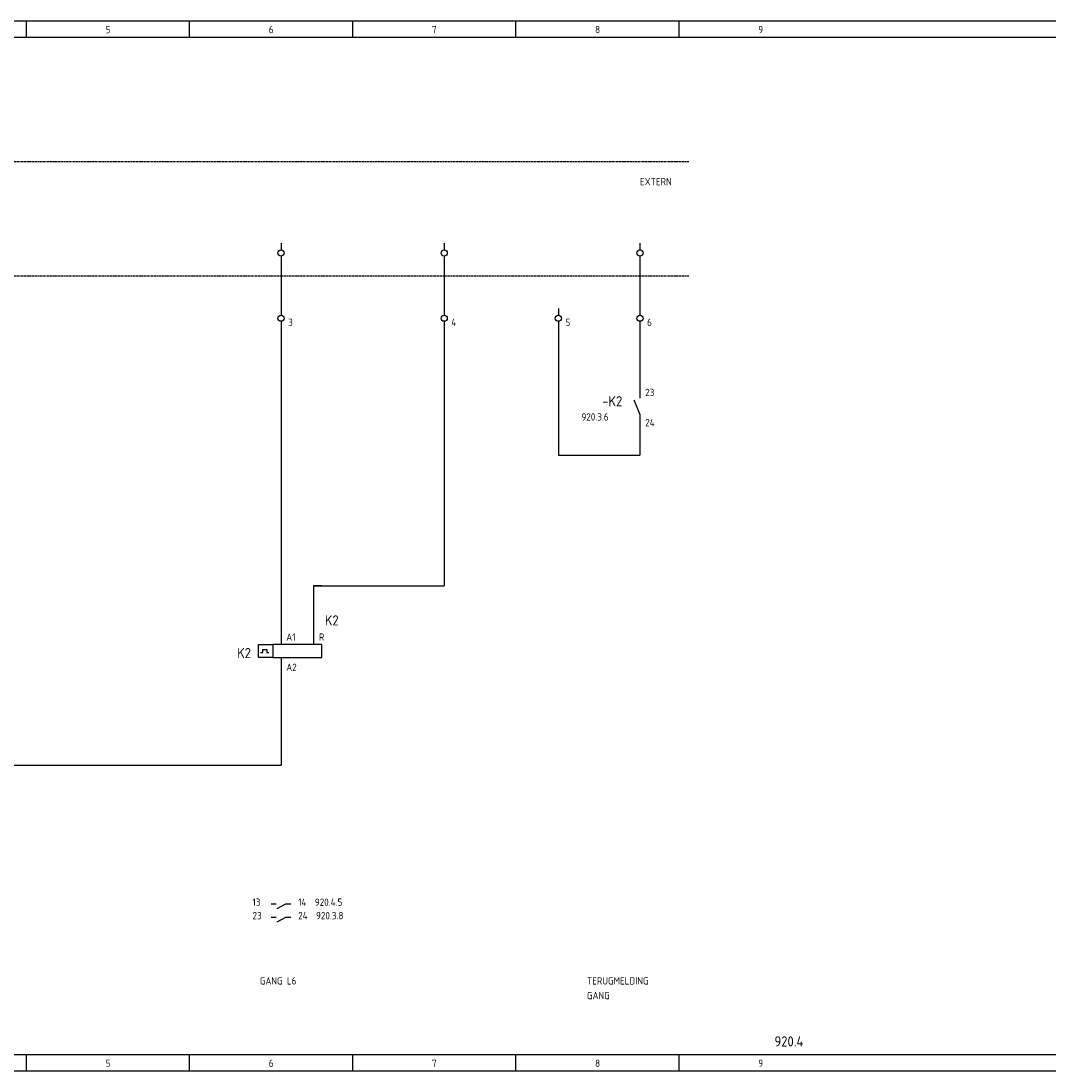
# Model space of a CAD drawing. Extents: x 30 to 1497, y -113 to 436.
# Tile 4 of 7: x 1243 to 1497, y -113 to 145. Entities that reach past the tile are written whole.
import ezdxf

# ---------------------------------------------------------------- set-up
doc = ezdxf.new("R2010")
doc.units = 0
doc.linetypes.add('EPLANLINE2', pattern=[0.375, 0.25, -0.125])
doc.linetypes.add('EPLANLINE7', pattern=[0])
for name, color, linetype in [('AANSLUITCODE', 3, 'CONTINUOUS'), ('AUTOCONNECTING', 2, 'CONTINUOUS'), ('CONTACTSPIEGEL', 7, 'CONTINUOUS'), ('EXTRA_TEKST', 7, 'CONTINUOUS'), ('KLEMMEN', 7, 'CONTINUOUS'), ('KRUISVERWIJZING', 7, 'CONTINUOUS'), ('ODC', 5, 'CONTINUOUS'), ('ONDERHOEK', 1, 'CONTINUOUS'), ('SPEC_TEKST', 5, 'CONTINUOUS'), ('SYMBOOL', 4, 'CONTINUOUS')]:
    doc.layers.add(name, color=color, linetype=linetype)
doc.styles.get("Standard").update_dxf_attribs({"font": 'ISOCP'})

# ---------------------------------------------------------------- blocks, each defined once
blk = doc.blocks.new('30_0_CBZ_NEN')
at = {"layer": 'EXTRA_TEKST', "color": 3, "linetype": 'EPLANLINE7'}
for p, q in [((0, 4), (0, 3.2)), ((0, 3.2), (0, 2.4)), ((0, 0.8), (0, 0))]:
    blk.add_line(p, q, dxfattribs=at)
blk.add_circle((0, 1.6), 0.75, dxfattribs=at)
blk = doc.blocks.new('SO283')
at = {"layer": 'SYMBOOL', "color": 3, "linetype": 'EPLANLINE7'}
for p, q in [((0, 4), (0, 0)), ((0, 0), (2, 0))]:
    blk.add_line(p, q, dxfattribs=at)
blk = doc.blocks.new('190_0_CBZ_NEN')
at = {"layer": 'SYMBOOL', "color": 3, "linetype": 'EPLANLINE7'}
for p, q in [((0, 4), (0, 3.2)), ((0, 3.2), (0, 1.6)), ((-5.5, -1.6), (-5.5, 1.6)), ((-5.5, 1.6), (-2, 1.6)), ((-4.5, -0.4), (-4.5, 0.4)), ((-4.5, 0.4), (-3.5, 0.4)), ((-3.5, 0.4), (-3.5, -0.4)), ((0, 1.6), (-2, 1.6)), ((-2, 1.6), (-2, -1.6)), ((10, 1.6), (-1, 1.6)), ((10, -1.6), (10, 1.6)), ((-2, -1.6), (-5.5, -1.6)), ((-5, -0.4), (-4.5, -0.4)), ((-3.5, -0.4), (-3, -0.4)), ((-2, -1.6), (-1, -1.6)), ((-1, -1.6), (10, -1.6)), ((0, -1.6), (0, -3.2)), ((0, -3.2), (0, -4))]:
    blk.add_line(p, q, dxfattribs=at)
blk = doc.blocks.new('163_0_CBZ_NEN')
at = {"layer": 'SYMBOOL', "color": 3, "linetype": 'EPLANLINE7'}
for p, q in [((0, 4), (0, 3.2)), ((0, 3.2), (0, 1.6))]:
    blk.add_line(p, q, dxfattribs=at)
blk = doc.blocks.new('SO281')
at = {"layer": 'SYMBOOL', "color": 3, "linetype": 'EPLANLINE7'}
for p, q in [((2, 0), (0, 0)), ((0, 0), (0, -2))]:
    blk.add_line(p, q, dxfattribs=at)
blk = doc.blocks.new('SO282')
at = {"layer": 'SYMBOOL', "color": 3, "linetype": 'EPLANLINE7'}
for p in [(0, 4), (-2, 0)]:
    blk.add_line(p, (0, 0), dxfattribs=at)
blk = doc.blocks.new('1_0_CBZ_NEN')
at = {"layer": 'EXTRA_TEKST', "color": 3, "linetype": 'EPLANLINE7'}
for p, q in [((0, 4), (0, 3.2)), ((0, 3.2), (0, 2)), ((-1.5, 1.6), (0, -2)), ((0, -2), (0, -3.2)), ((0, -3.2), (0, -4))]:
    blk.add_line(p, q, dxfattribs=at)

msp = doc.modelspace()

# ---------------------------------------------------------------- linework, layer by layer
at = {"layer": 'AUTOCONNECTING', "color": 3, "linetype": 'EPLANLINE7'}
for p, q in [((1306.62, 86.06), (1306.62, 74.06)), ((1346.62, 86.06), (1346.62, 74.06)), ((1394.62, 86.06), (1394.62, 74.06)), ((1306.62, 70.06), (1306.62, -5.94)), ((1346.62, 70.06), (1346.62, 6.06)), ((1374.62, 70.06), (1374.62, 38.06)), ((1394.62, 70.06), (1394.62, 54.06)), ((1394.62, 46.06), (1394.62, 38.06)), ((1374.62, 38.06), (1394.62, 38.06)), ((1314.62, 6.06), (1346.62, 6.06)), ((1314.62, 6.06), (1314.62, -5.94)), ((1306.62, -13.94), (1306.62, -37.94)), ((1148.62, -37.94), (1306.62, -37.94))]:
    msp.add_line(p, q, dxfattribs=at)
at = {"layer": 'CONTACTSPIEGEL', "color": 1, "linetype": 'EPLANLINE7'}
for p, q in [((1304.22, -71.94), (1304.7, -71.94)), ((1304.7, -71.94), (1305.42, -71.94)), ((1305.67, -73.07), (1307.82, -71.94)), ((1307.82, -71.94), (1308.55, -71.94)), ((1308.55, -71.94), (1309.02, -71.94)), ((1304.22, -75.24), (1304.7, -75.24)), ((1304.7, -75.24), (1305.42, -75.24)), ((1305.67, -76.37), (1307.82, -75.24)), ((1307.82, -75.24), (1308.55, -75.24)), ((1308.55, -75.24), (1309.02, -75.24))]:
    msp.add_line(p, q, dxfattribs=at)
at = {"layer": 'ONDERHOEK', "color": 1, "linetype": 'EPLANLINE7'}
for p, q in [((991.62, 144.56), (1496.62, 144.56)), ((1244.12, 144.56), (1244.12, 140.56)), ((1284.12, 144.56), (1284.12, 140.56)), ((1324.12, 144.56), (1324.12, 140.56)), ((1364.12, 144.56), (1364.12, 140.56)), ((1404.12, 144.56), (1404.12, 140.56)), ((991.62, 140.56), (1496.62, 140.56)), ((1496.62, -108.94), (991.62, -108.94)), ((1244.12, -108.94), (1244.12, -112.94)), ((1284.12, -108.94), (1284.12, -112.94)), ((1324.12, -108.94), (1324.12, -112.94)), ((1364.12, -108.94), (1364.12, -112.94)), ((1404.12, -108.94), (1404.12, -112.94)), ((991.62, -112.94), (1496.62, -112.94))]:
    msp.add_line(p, q, dxfattribs=at)
at = {"layer": 'SYMBOOL', "color": 1, "linetype": 'EPLANLINE2'}
for p, q in [((1078.62, 110.06), (1406.62, 110.06)), ((1078.62, 82.06), (1406.62, 82.06))]:
    msp.add_line(p, q, dxfattribs=at)

# ---------------------------------------------------------------- block references
at = {"layer": 'SYMBOOL'}
for name, p in [('30_0_CBZ_NEN', (1306.62, 86.06)), ('30_0_CBZ_NEN', (1346.62, 86.06)), ('30_0_CBZ_NEN', (1394.62, 86.06)), ('SO283', (1374.62, 38.06)), ('SO282', (1394.62, 38.06)), ('SO282', (1346.62, 6.06)), ('SO281', (1314.62, 6.06))]:
    msp.add_blockref(name, p, dxfattribs=at)
ref = msp.add_blockref('30_0_CBZ_NEN', (1306.62, 70.06), dxfattribs=at)
ref.add_attrib('AANSLUITCODERING_1', '3', (1308.37, 69.76), dxfattribs={"layer": 'KLEMMEN', "color": 2, "height": 1.8})
ref = msp.add_blockref('30_0_CBZ_NEN', (1346.62, 70.06), dxfattribs=at)
ref.add_attrib('AANSLUITCODERING_1', '4', (1348.37, 69.76), dxfattribs={"layer": 'KLEMMEN', "color": 2, "height": 1.8})
ref = msp.add_blockref('30_0_CBZ_NEN', (1374.62, 70.06), dxfattribs=at)
ref.add_attrib('AANSLUITCODERING_1', '5', (1376.37, 69.76), dxfattribs={"layer": 'KLEMMEN', "color": 2, "height": 1.8})
ref = msp.add_blockref('30_0_CBZ_NEN', (1394.62, 70.06), dxfattribs=at)
ref.add_attrib('AANSLUITCODERING_1', '6', (1396.37, 69.76), dxfattribs={"layer": 'KLEMMEN', "color": 2, "height": 1.8})
ref = msp.add_blockref('1_0_CBZ_NEN', (1394.62, 50.06), dxfattribs=at)
ref.add_attrib('ODC_1', '-K2', (1385.37, 50.06), dxfattribs={"layer": 'ODC', "color": 3, "height": 2.5})
ref.add_attrib('AANSLUITCODERING_1', '23', (1395.9, 52.56), dxfattribs={"layer": 'AANSLUITCODE', "color": 2, "height": 1.8})
ref.add_attrib('AANSLUITCODERING_2', '24', (1395.9, 45.16), dxfattribs={"layer": 'AANSLUITCODE', "color": 2, "height": 1.8})
ref = msp.add_blockref('163_0_CBZ_NEN', (1314.62, -9.94), dxfattribs=at)
ref.add_attrib('ODC_1', 'K2', (1317.37, -3.69), dxfattribs={"layer": 'ODC', "color": 3, "height": 2.5})
ref.add_attrib('AANSLUITCODERING_1', 'R', (1315.9, -7.44), dxfattribs={"layer": 'AANSLUITCODE', "color": 2, "height": 1.8})
ref = msp.add_blockref('190_0_CBZ_NEN', (1306.62, -9.94), dxfattribs=at)
ref.add_attrib('ODC_1', 'K2', (1295.87, -11.69), dxfattribs={"layer": 'ODC', "color": 3, "height": 2.5})
ref.add_attrib('AANSLUITCODERING_1', 'A1', (1307.9, -7.44), dxfattribs={"layer": 'AANSLUITCODE', "color": 2, "height": 1.8})
ref.add_attrib('AANSLUITCODERING_2', 'A2', (1307.9, -14.84), dxfattribs={"layer": 'AANSLUITCODE', "color": 2, "height": 1.8})

# ---------------------------------------------------------------- texts
at = {"layer": 'CONTACTSPIEGEL', "color": 2}
for s, p in [('13', (1299.62, -72.44)), ('14  920.4.5', (1310.82, -72.44)), ('23', (1299.62, -75.74)), ('24  920.3.8', (1310.82, -75.74))]:
    msp.add_text(s, height=1.8, dxfattribs=at).set_placement(p)
at = {"layer": 'KRUISVERWIJZING', "color": 2}
msp.add_text('920.3.6', height=1.8, dxfattribs=at).set_placement((1380.27, 46.56))
at = {"layer": 'ONDERHOEK', "color": 2}
for s, p in [('5 ', (1263.62, 141.56)), ('6 ', (1303.62, 141.56)), ('7 ', (1343.62, 141.56)), ('8 ', (1383.62, 141.56)), ('9 ', (1423.62, 141.56)), ('5 ', (1263.62, -111.94)), ('6 ', (1303.62, -111.94)), ('7 ', (1343.62, -111.94)), ('8 ', (1383.62, -111.94)), ('9 ', (1423.62, -111.94))]:
    msp.add_text(s, height=1.8, dxfattribs=at).set_placement(p)
at = {"layer": 'ONDERHOEK', "color": 3}
msp.add_text('920.4', height=2.5, dxfattribs=at).set_placement((1427.6, -106.94))
at = {"layer": 'SPEC_TEKST', "color": 2}
for s, p in [('EXTERN', (1394.62, 104.26)), ('GANG L6', (1301.42, -91.74)), ('TERUGMELDING', (1381.62, -91.74)), ('GANG', (1381.62, -95.34))]:
    msp.add_text(s, height=1.8, dxfattribs=at).set_placement(p)

doc.saveas('drawing.dxf')
